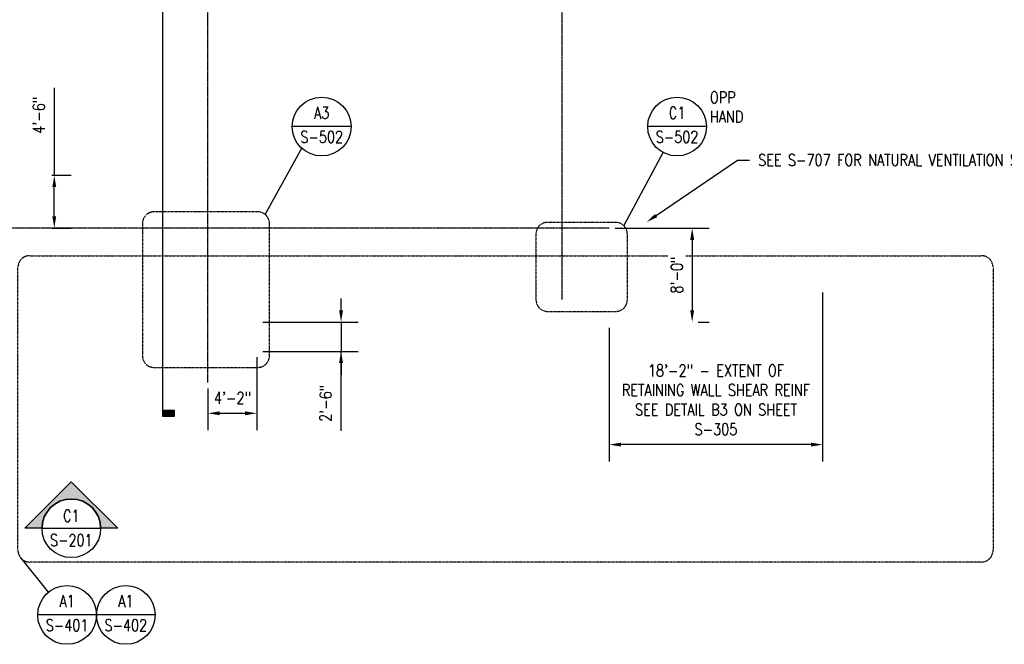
# Model space of a CAD drawing. Header units: inches. Extents: x -19111 to 19111, y -1165 to 819.
# Tile 76 of 78: x 14 to 1020, y -1165 to -526. Entities that reach past the tile are written whole.
import ezdxf
from ezdxf import colors
from ezdxf.entities.mleader import LeaderData, LeaderLine
from ezdxf.enums import TextEntityAlignment as Align
from ezdxf.math import Vec2, Vec3

# ---------------------------------------------------------------- set-up
doc = ezdxf.new("R2010")
doc.units = ezdxf.units.IN
doc.header["$MEASUREMENT"] = 0
doc.linetypes.add('CENTER2', pattern=[1.125, 0.75, -0.125, 0.125, -0.125])
doc.linetypes.add('Dash', pattern=[0.25, 0.125, -0.125])
doc.layers.add('G-ANNO-REFR', color=2, linetype='Continuous', lineweight=35)
doc.layers.add('G-ANNO-SYMB', color=2, linetype='Continuous', lineweight=25)
for name, color, linetype in [('S-ANNO-DIMS', 1, 'Continuous'), ('S-ANNO-NOTE', 2, 'Continuous'), ('S-ANNO-SYMB', 2, 'Continuous'), ('S-ANNO-TEXT', 2, 'Continuous'), ('S-GRID', 1, 'CENTER2')]:
    doc.layers.add(name, color=color, linetype=linetype)
doc.styles.add('AEC_COMN_TITLE', font='romans.shx', dxfattribs={"width": 0.8, "height": 0.1875})
doc.styles.add('Annotative', font='romans.shx', dxfattribs={"width": 0.8, "height": 0.125})
doc.styles.add('Arial', font='romans.shx', dxfattribs={"width": 0.8})
doc.styles.add('ROMANS', font='romans.shx', dxfattribs={"width": 0.8})
doc.dimstyles.new('Annotative', dxfattribs={"dimscale": 0, "dimtxt": 0.125, "dimasz": 0.125, "dimexe": 0.18, "dimexo": 0.0625, "dimgap": 0.09, "dimtad": 1, "dimdec": 3, "dimzin": 3, "dimdsep": 46, "dimlunit": 4, "dimtxsty": 'Annotative', "dimcen": 0.09, "dimclrt": 2, "dimazin": 2, "dimtfac": 1, "dimtdec": 3, "dimtmove": 1, "dimatfit": 3, "dimfxl": 1, "dimtfill": 1, "dimfrac": 2, "dimtolj": 1, "dimtzin": 0, "dimarcsym": 0})

# ---------------------------------------------------------------- blocks, each defined once
blk = doc.blocks.new('*D16')
at = {"layer": 'Defpoints', "color": 0, "transparency": 16777216}
for p in [(1117, 63.3), (834, -511.2), (1117, -794.2)]:
    blk.add_point(p, dxfattribs=at)
at = {"layer": 'S-ANNO-DIMS', "color": 0, "lineweight": -2, "transparency": 16777216}
for p, q in [((834, -505.2), (834, 80.6)), ((1117, -788.2), (1117, 80.6)), ((846, 63.3), (1105, 63.3))]:
    blk.add_line(p, q, dxfattribs=at)
at = {"layer": 'S-ANNO-DIMS', "color": 0, "transparency": 16777216}
for points in [[(846, 65.3), (846, 61.3), (834, 63.3)], [(1105, 65.3), (1105, 61.3), (1117, 63.3)]]:
    blk.add_solid(points, dxfattribs=at)
at = {"layer": 'S-ANNO-DIMS', "color": 2, "lineweight": -3, "transparency": 16777216, "insert": (975.5, 79.1), "char_height": 12, "width": 60.165, "attachment_point": 5, "style": 'Annotative'}
blk.add_mtext('\\A1;23\'-7"', dxfattribs=at)
blk = doc.blocks.new('*D22')
at = {"layer": 'Defpoints', "color": 0, "transparency": 16777216}
for p in [(1117, 159.3), (-1117, -794.2), (1117, -794.2)]:
    blk.add_point(p, dxfattribs=at)
at = {"layer": 'S-ANNO-DIMS', "color": 0, "lineweight": -2, "transparency": 16777216}
for p, q in [((-1117, -788.2), (-1117, 176.6)), ((1117, -788.2), (1117, 176.6)), ((-1105, 159.3), (1105, 159.3))]:
    blk.add_line(p, q, dxfattribs=at)
at = {"layer": 'S-ANNO-DIMS', "color": 0, "transparency": 16777216}
for points in [[(-1105, 161.3), (-1105, 157.3), (-1117, 159.3)], [(1105, 161.3), (1105, 157.3), (1117, 159.3)]]:
    blk.add_solid(points, dxfattribs=at)
at = {"layer": 'S-ANNO-DIMS', "color": 2, "lineweight": -3, "transparency": 16777216, "insert": (0, 172.5), "char_height": 12, "width": 71.018, "attachment_point": 5, "style": 'Annotative', "bg_fill": 3, "box_fill_scale": 1.25, "bg_fill_color": 256, "bg_fill_true_color": 13158600, "bg_fill_transparency": 0}
blk.add_mtext('\\A1;186\'-2"', dxfattribs=at)
blk = doc.blocks.new('*D26')
at = {"layer": 'Defpoints', "color": 0, "transparency": 16777216}
for p in [(1117, 111.3), (612, -95.2), (1117, -794.2)]:
    blk.add_point(p, dxfattribs=at)
at = {"layer": 'S-ANNO-DIMS', "color": 0, "lineweight": -2, "transparency": 16777216}
for p, q in [((612, -89.2), (612, 128.6)), ((1117, -788.2), (1117, 128.6)), ((624, 111.3), (1105, 111.3))]:
    blk.add_line(p, q, dxfattribs=at)
at = {"layer": 'S-ANNO-DIMS', "color": 0, "transparency": 16777216}
for points in [[(624, 113.3), (624, 109.3), (612, 111.3)], [(1105, 113.3), (1105, 109.3), (1117, 111.3)]]:
    blk.add_solid(points, dxfattribs=at)
at = {"layer": 'S-ANNO-DIMS', "color": 2, "transparency": 16777216, "insert": (880.5, 127.1), "char_height": 12, "attachment_point": 5, "style": 'Annotative'}
blk.add_mtext('\\A1;42\'-1"', dxfattribs=at)
blk = doc.blocks.new('*U34')
at = {"lineweight": -3}
h = blk.add_hatch(color=256, dxfattribs=at)
edge = h.paths.add_edge_path()
edge.add_line((-0.312, 0), (-0.495, 0))
edge.add_line((-0.495, 0), (0, 0.495))
edge.add_line((0, 0.495), (0.495, 0))
edge.add_line((0.495, 0), (0.312, 0))
edge.add_arc((0, 0), 0.312, 0, 180)
for p, q in [((0, 0.495), (-0.495, 0)), ((0.495, 0), (0, 0.495)), ((-0.312, 0), (0.312, 0))]:
    blk.add_line(p, q, dxfattribs=at)
at = {"lineweight": -3, "flags": 128}
blk.add_lwpolyline([(-0.312, 0), (-0.495, 0), (0, 0.495), (0.495, 0), (0.312, 0, 1), (-0.312, 0)], format="xyb", close=True, dxfattribs=at)
blk.add_lwpolyline([(-0.312, 0.016), (-0.312, 0.016)], dxfattribs=at)
blk.add_lwpolyline([(-0.312, 0.016), (-0.312, 0.016)], dxfattribs=at)
at = {"lineweight": -3}
blk.add_circle((0, 0), 0.312, dxfattribs=at)
at = {"linetype": 'Continuous', "lineweight": -3, "style": 'Arial'}
blk.add_attdef('X#', text='', height=0.0938, dxfattribs=at).set_placement((0, 0.047), align=Align.BOTTOM_CENTER)
blk.add_attdef('X-###', text='', height=0.0938, dxfattribs=at).set_placement((0, -0.047), align=Align.TOP_CENTER)
blk = doc.blocks.new('Detail Callout AEC')
at = {"color": 0, "linetype": 'ByBlock', "lineweight": -3, "transparency": 16777216}
blk.add_line((0.25, 0), (-0.25, 0), dxfattribs=at)
blk.add_line((0.25, 0), (-0.25, 0), dxfattribs=at)
blk.add_circle((0, 0), 0.25, dxfattribs=at)
blk.add_circle((0, 0), 0.25, dxfattribs=at)
at = {"color": 0, "linetype": 'ByBlock', "lineweight": -3, "transparency": 16777216, "style": 'AEC_COMN_TITLE'}
for tag, p in [('VIEWNUMBER', (0, 0.0508)), ('VIEWNUMBER', (0, 0.0508)), ('SHEETNUMBER', (0, -0.1263)), ('SHEETNUMBER', (0, -0.1263))]:
    blk.add_attdef(tag, text='', height=0.0938, dxfattribs=at).set_placement(p, align=Align.CENTER)
blk = doc.blocks.new('*D39')
at = {"layer": 'Defpoints', "color": 0, "transparency": 16777216}
for p in [(834, -799.2), (616, -835.2), (616, -960.5)]:
    blk.add_point(p, dxfattribs=at)
at = {"layer": 'S-ANNO-DIMS', "color": 0, "lineweight": -2, "transparency": 16777216}
for p, q in [((834, -805.2), (834, -977.8)), ((616, -841.2), (616, -977.8)), ((822, -960.5), (628, -960.5))]:
    blk.add_line(p, q, dxfattribs=at)
at = {"layer": 'S-ANNO-DIMS', "color": 0, "transparency": 16777216}
for points in [[(628, -958.5), (628, -962.5), (616, -960.5)], [(822, -958.5), (822, -962.5), (834, -960.5)]]:
    blk.add_solid(points, dxfattribs=at)
at = {"layer": 'S-ANNO-DIMS', "color": 2, "transparency": 16777216, "insert": (725, -914.8), "char_height": 12, "width": 213.783, "attachment_point": 5, "style": 'Annotative'}
blk.add_mtext('\\A1;18\'-2" - EXTENT OF RETAINING WALL SHEAR REINF SEE DETAIL B3 ON SHEET S-305', dxfattribs=at)
blk = doc.blocks.new('*D41')
at = {"layer": 'Defpoints', "color": 0, "transparency": 16777216}
for p in [(616, -739.2), (700.7, -835.2), (700.7, -835.2)]:
    blk.add_point(p, dxfattribs=at)
at = {"layer": 'S-ANNO-DIMS', "color": 0, "lineweight": -2, "transparency": 16777216}
for p, q in [((622, -739.2), (718, -739.2)), ((700.7, -751.2), (700.7, -823.2)), ((706.7, -835.2), (718, -835.2))]:
    blk.add_line(p, q, dxfattribs=at)
at = {"layer": 'S-ANNO-DIMS', "color": 0, "transparency": 16777216}
for points in [[(698.7, -751.2), (702.7, -751.2), (700.7, -739.2)], [(698.7, -823.2), (702.7, -823.2), (700.7, -835.2)]]:
    blk.add_solid(points, dxfattribs=at)
at = {"layer": 'S-ANNO-DIMS', "color": 2, "transparency": 16777216, "insert": (685, -787.2), "char_height": 12, "attachment_point": 5, "rotation": 90, "style": 'Annotative', "bg_fill": 3, "box_fill_scale": 1.25, "bg_fill_color": 256, "bg_fill_true_color": 13158600, "bg_fill_transparency": 0}
blk.add_mtext('\\A1;8\'-0"', dxfattribs=at)
blk = doc.blocks.new('*D43')
at = {"layer": 'Defpoints', "color": 0, "transparency": 16777216}
for p in [(40.5, -685.2), (49, -685.2), (40.5, -739.2)]:
    blk.add_point(p, dxfattribs=at)
at = {"layer": 'S-ANNO-DIMS', "color": 0, "lineweight": -2, "transparency": 16777216}
for p, q in [((49, -595.8), (49, -685.2)), ((46.5, -685.2), (66.3, -685.2)), ((49, -727.2), (49, -697.2)), ((46.5, -739.2), (66.3, -739.2))]:
    blk.add_line(p, q, dxfattribs=at)
at = {"layer": 'S-ANNO-DIMS', "color": 0, "transparency": 16777216}
for points in [[(47, -697.2), (51, -697.2), (49, -685.2)], [(47, -727.2), (51, -727.2), (49, -739.2)]]:
    blk.add_solid(points, dxfattribs=at)
at = {"layer": 'S-ANNO-DIMS', "color": 2, "lineweight": -3, "transparency": 16777216, "insert": (33.2, -623.8), "char_height": 12, "width": 49.311, "attachment_point": 5, "rotation": 90, "style": 'Annotative', "bg_fill": 3, "box_fill_scale": 1.25, "bg_fill_color": 256, "bg_fill_true_color": 13158600, "bg_fill_transparency": 0}
blk.add_mtext('\\A1;4\'-6"', dxfattribs=at)
blk = doc.blocks.new('*U53')
at = {"lineweight": -3}
h = blk.add_hatch(color=256, dxfattribs=at)
edge = h.paths.add_edge_path()
edge.add_line((0, 0.312), (0, 0.495))
edge.add_line((0, 0.495), (0.495, 0))
edge.add_line((0.495, 0), (0, -0.495))
edge.add_line((0, -0.495), (0, -0.312))
edge.add_arc((0, 0), 0.312, 270, 450)
blk.add_hatch(color=256, dxfattribs=at).paths.add_polyline_path([(0, -9.291), (0, -9.354), (0.125, -9.354), (0.125, -9.291)])
for p, q in [((0.495, 0), (0, 0.495)), ((-0.312, 0), (0.312, 0)), ((0, -0.495), (0.495, 0))]:
    blk.add_line(p, q, dxfattribs=at)
at = {"linetype": 'Continuous', "lineweight": -3}
blk.add_line((0, -0.312), (0, -9.354), dxfattribs=at)
at = {"lineweight": -3, "flags": 128}
blk.add_lwpolyline([(0, 0.312), (0, 0.495), (0.495, 0), (0, -0.495), (0, -0.312, 1), (0, 0.312)], format="xyb", close=True, dxfattribs=at)
blk.add_lwpolyline([(0.016, 0.312), (0.016, 0.312)], dxfattribs=at)
blk.add_lwpolyline([(0.016, 0.312), (0.016, 0.312)], dxfattribs=at)
blk.add_lwpolyline([(0, -9.291), (0, -9.354), (0.125, -9.354), (0.125, -9.291), (0, -9.291)], close=True, dxfattribs=at)
at = {"lineweight": -3}
blk.add_circle((0, 0), 0.312, dxfattribs=at)
at = {"linetype": 'Continuous', "lineweight": -3, "style": 'Arial'}
blk.add_attdef('X#', text='', height=0.0938, dxfattribs=at).set_placement((0, 0.047), align=Align.BOTTOM_CENTER)
blk.add_attdef('X-###', text='', height=0.0938, dxfattribs=at).set_placement((0, -0.047), align=Align.TOP_CENTER)
blk = doc.blocks.new('*D57')
at = {"layer": 'Defpoints', "color": 0, "transparency": 16777216}
for p in [(256, -835.2), (256, -865.2), (342, -865.2)]:
    blk.add_point(p, dxfattribs=at)
at = {"layer": 'S-ANNO-DIMS', "color": 0, "lineweight": -2, "transparency": 16777216}
for p, q in [((342, -823.2), (342, -811.2)), ((262, -835.2), (359.3, -835.2)), ((342, -835.2), (342, -865.2)), ((342, -835.2), (342, -865.2)), ((262, -865.2), (359.3, -865.2)), ((342, -946.4), (342, -865.2)), ((342, -877.2), (342, -889.2))]:
    blk.add_line(p, q, dxfattribs=at)
at = {"layer": 'S-ANNO-DIMS', "color": 0, "transparency": 16777216}
for points in [[(340, -823.2), (344, -823.2), (342, -835.2)], [(340, -877.2), (344, -877.2), (342, -865.2)]]:
    blk.add_solid(points, dxfattribs=at)
at = {"layer": 'S-ANNO-DIMS', "color": 2, "transparency": 16777216, "insert": (326.2, -918.3), "char_height": 12, "attachment_point": 5, "rotation": 90, "style": 'Annotative'}
blk.add_mtext('\\A1;2\'-6"', dxfattribs=at)
blk = doc.blocks.new('*D58')
at = {"layer": 'Defpoints', "color": 0, "transparency": 16777216}
for p in [(256, -865.2), (206, -897), (256, -928.5)]:
    blk.add_point(p, dxfattribs=at)
at = {"layer": 'S-ANNO-DIMS', "color": 0, "lineweight": -2, "transparency": 16777216}
for p, q in [((256, -871.2), (256, -945.8)), ((206, -903), (206, -945.8)), ((218, -928.5), (244, -928.5))]:
    blk.add_line(p, q, dxfattribs=at)
at = {"layer": 'S-ANNO-DIMS', "color": 0, "transparency": 16777216}
for points in [[(218, -926.5), (218, -930.5), (206, -928.5)], [(244, -926.5), (244, -930.5), (256, -928.5)]]:
    blk.add_solid(points, dxfattribs=at)
at = {"layer": 'S-ANNO-DIMS', "color": 2, "transparency": 16777216, "insert": (231, -912.7), "char_height": 12, "attachment_point": 5, "style": 'Annotative'}
blk.add_mtext('\\A1;4\'-2"', dxfattribs=at)

msp = doc.modelspace()

# ---------------------------------------------------------------- linework, layer by layer
at = {"layer": 'G-ANNO-SYMB', "lineweight": -3}
msp.add_line((43.1951, -1111.3372), (15.3933, -1077.0141), dxfattribs=at)
at = {"layer": 'S-ANNO-SYMB', "lineweight": -3}
msp.add_line((630.9593, -736.8461), (671.0913, -661.9186), dxfattribs=at)
at = {"layer": 'S-ANNO-SYMB', "linetype": 'Dash', "lineweight": -3}
for points in [[(553.1121, -824.3984), (622.474, -824.3984, 0.414213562), (634.474, -812.3984), (634.474, -745.3314, 0.414213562), (622.474, -733.3314), (553.1121, -733.3314, 0.414213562), (541.1121, -745.3314), (541.1121, -812.3984, 0.414213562)], [(11.8785, -1068.5288), (11.8785, -779.4306, -0.414213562), (23.8785, -767.4306), (996.0762, -767.4306, -0.414213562), (1008.0762, -779.4306), (1008.0762, -1068.5288, -0.414213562), (996.0762, -1080.5288), (23.8785, -1080.5288, -0.414213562)]]:
    msp.add_lwpolyline(points, format="xyb", close=True, dxfattribs=at)
at = {"layer": 'S-GRID', "lineweight": -3}
for p, q in [((206.0157, -896.987), (206.0157, 197.1832)), ((568.0157, -812.2511), (568.0157, 197.1832)), ((616.0157, -739.1635), (-1328.8097, -739.1635))]:
    msp.add_line(p, q, dxfattribs=at)

# ---------------------------------------------------------------- block references
at = {"layer": 'G-ANNO-SYMB'}
ref = msp.add_blockref('*U34', (66.4116, -1046.082), dxfattribs=dict(at, xscale=96, yscale=96, zscale=96))
ref.add_attrib('VIEWNUMBER', 'C1', dxfattribs={"layer": '0', "color": 1, "linetype": 'ByBlock', "lineweight": -2, "transparency": 16777216, "height": 12, "style": 'ROMANS', "width": 0.796875}).set_placement((66.4116, -1042.9246), align=Align.BOTTOM_CENTER)
ref.add_attrib('SHEETNUMBER', 'S-201', dxfattribs={"layer": '0', "color": 1, "linetype": 'ByBlock', "lineweight": -2, "transparency": 16777216, "height": 12, "style": 'ROMANS', "width": 0.796875}).set_placement((66.4116, -1067.7644), align=Align.BOTTOM_CENTER)
at = {"layer": 'G-ANNO-SYMB', "lineweight": -3}
ref = msp.add_blockref('Detail Callout AEC', (62.0778, -1134.649), dxfattribs=dict(at, xscale=119.9997600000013, yscale=119.9997600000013, zscale=119.9997600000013))
ref.add_attrib('VIEWNUMBER', 'A1', dxfattribs={"layer": 'S-ANNO-TEXT', "color": 1, "transparency": 16777216, "height": 12, "style": 'ROMANS', "width": 0.8}).set_placement((62.0778, -1130.149), align=Align.BOTTOM_CENTER)
ref.add_attrib('SHEETNUMBER', 'S-401', dxfattribs={"layer": 'S-ANNO-TEXT', "color": 1, "transparency": 16777216, "height": 12, "style": 'ROMANS', "width": 0.8}).set_placement((62.0778, -1151.159), align=Align.CENTER)
ref = msp.add_blockref('Detail Callout AEC', (122.0776, -1134.649), dxfattribs=dict(at, xscale=119.9997600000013, yscale=119.9997600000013, zscale=119.9997600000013))
ref.add_attrib('VIEWNUMBER', 'A1', dxfattribs={"layer": 'S-ANNO-TEXT', "color": 1, "transparency": 16777216, "height": 12, "style": 'ROMANS', "width": 0.8}).set_placement((122.0776, -1130.149), align=Align.BOTTOM_CENTER)
ref.add_attrib('SHEETNUMBER', 'S-402', dxfattribs={"layer": 'S-ANNO-TEXT', "color": 1, "transparency": 16777216, "height": 12, "style": 'ROMANS', "width": 0.8}).set_placement((122.0776, -1151.159), align=Align.CENTER)

# ---------------------------------------------------------------- dimensions: what is measured, and where the dimension line sits
at = {"layer": 'S-ANNO-DIMS', "lineweight": -3}
dim = msp.add_linear_dim(base=(1117.0157, 63.3437), p1=(834.0157, -511.1635), p2=(1117.0157, -794.1635), dimstyle='Annotative', override={"dimpost": '\\X', "dimtfill": 0}, dxfattribs=at)
dim.commit()
dim.dimension.update_dxf_attribs({"geometry": '*D16', "text_midpoint": (975.5157, 79.1266)})
at = {"layer": 'S-ANNO-DIMS'}
dim = msp.add_linear_dim(base=(342.0084, -865.1635), p1=(256.0157, -835.1635), p2=(256.0157, -865.1635), angle=90, dimstyle='Annotative', override={"dimpost": '\\X', "dimtfill": 0}, dxfattribs=at)
dim.commit()
dim.dimension.update_dxf_attribs({"geometry": '*D57', "text_midpoint": (342.0084, -918.3066), "dimtype": 160})
dim = msp.add_linear_dim(base=(256.0157, -928.5289), p1=(206.0157, -896.987), p2=(256.0157, -865.1635), dimstyle='Annotative', override={"dimpost": '\\X', "dimtfill": 0}, dxfattribs=at)
dim.commit()
dim.dimension.update_dxf_attribs({"geometry": '*D58', "text_midpoint": (231.0157, -928.5289), "dimtype": 160})

# ---------------------------------------------------------------- next in the draw order: dimensions: what is measured, and where the dimension line sits
at = {"layer": 'S-ANNO-DIMS', "lineweight": -3}
dim = msp.add_linear_dim(base=(1117.0157, 159.3437), p1=(-1116.9843, -794.1635), p2=(1117.0157, -794.1635), dimstyle='Annotative', override={"dimgap": 0.0625, "dimpost": '\\X'}, dxfattribs=at)
dim.commit()
dim.dimension.update_dxf_attribs({"geometry": '*D22', "text_midpoint": (0.0157, 159.3437), "dimtype": 160})

# ---------------------------------------------------------------- next in the draw order: linework, layer by layer
at = {"layer": 'S-ANNO-SYMB', "lineweight": -3}
msp.add_line((264.5953, -725.4072), (301.9059, -657.5784), dxfattribs=at)
at = {"layer": 'S-ANNO-SYMB', "linetype": 'Dash', "lineweight": -3}
msp.add_lwpolyline([(268.8792, -869.6026), (268.8792, -734.5975, 0.414213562), (256.8792, -722.5975), (151.0387, -722.5975, 0.414213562), (139.0387, -734.5975), (139.0387, -869.6026, 0.414213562), (151.0387, -881.6026), (256.8792, -881.6026, 0.414213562)], format="xyb", close=True, dxfattribs=at)

# ---------------------------------------------------------------- next in the draw order: block references
at = {"layer": 'G-ANNO-REFR', "lineweight": -3}
ref = msp.add_blockref('Detail Callout AEC', (322.1877, -635.4731), dxfattribs=dict(at, xscale=119.9997600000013, yscale=119.9997600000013, zscale=119.9997600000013))
ref.add_attrib('VIEWNUMBER', 'A3', dxfattribs={"layer": 'S-ANNO-TEXT', "color": 1, "transparency": 16777216, "height": 12, "style": 'ROMANS', "width": 0.8}).set_placement((322.1877, -630.9731), align=Align.BOTTOM_CENTER)
ref.add_attrib('SHEETNUMBER', 'S-502', dxfattribs={"layer": 'S-ANNO-TEXT', "color": 1, "transparency": 16777216, "height": 12, "style": 'ROMANS', "width": 0.8}).set_placement((322.1877, -651.983), align=Align.CENTER)
ref = msp.add_blockref('Detail Callout AEC', (685.2558, -635.4731), dxfattribs=dict(at, xscale=119.9997600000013, yscale=119.9997600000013, zscale=119.9997600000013))
ref.add_attrib('VIEWNUMBER', 'C1', dxfattribs={"layer": 'S-ANNO-TEXT', "color": 1, "transparency": 16777216, "height": 12, "style": 'ROMANS', "width": 0.8}).set_placement((685.2558, -630.9731), align=Align.BOTTOM_CENTER)
ref.add_attrib('SHEETNUMBER', 'S-502', dxfattribs={"layer": 'S-ANNO-TEXT', "color": 1, "transparency": 16777216, "height": 12, "style": 'ROMANS', "width": 0.8}).set_placement((685.2558, -651.983), align=Align.CENTER)
at = {"layer": 'G-ANNO-SYMB', "lineweight": -3}
ref = msp.add_blockref('*U53', (159.6806, -33.6053), dxfattribs=dict(at, xscale=96, yscale=96, zscale=96))
ref.add_attrib('X-###', 'S-301', dxfattribs={"layer": 'S-ANNO-SYMB', "color": 1, "linetype": 'Continuous', "lineweight": -2, "height": 12, "style": 'ROMANS', "width": 0.8}).set_placement((159.6806, -38.1052), align=Align.TOP_CENTER)
ref.add_attrib('X#', 'B1', dxfattribs={"layer": 'S-ANNO-TEXT', "color": 1, "linetype": 'Continuous', "lineweight": -2, "height": 12, "style": 'ROMANS', "width": 0.8}).set_placement((159.6806, -29.1053), align=Align.BOTTOM_CENTER)

# ---------------------------------------------------------------- next in the draw order: texts
at = {"layer": 'S-ANNO-SYMB', "lineweight": -3, "insert": (718.8338, -615.4824), "char_height": 12, "width": 27.99874, "attachment_point": 4, "line_spacing_factor": 0.981704, "style": 'ROMANS'}
msp.add_mtext('\\pxt3.2,6.4,9.6,12.8,16,19.2,22.4,25.6,28.8,32,35.2,38.4,41.6,44.8,48,51.2,54.4,57.6,60.8,64,67.2,70.4,73.6,76.8,80,83.2,86.4,89.6,92.8,96,99.2,102.4;OPP\\PHAND', dxfattribs=at)

# ---------------------------------------------------------------- next in the draw order: dimensions: what is measured, and where the dimension line sits
at = {"layer": 'S-ANNO-DIMS'}
dim = msp.add_linear_dim(base=(1117.0157, 111.3437), p1=(612.0157, -95.1635), p2=(1117.0157, -794.1635), dimstyle='Annotative', override={"dimpost": '\\X', "dimtfill": 0}, dxfattribs=at)
dim.commit()
dim.dimension.update_dxf_attribs({"geometry": '*D26', "text_midpoint": (880.5157, 111.3437), "dimtype": 160})
at = {"layer": 'S-ANNO-DIMS', "lineweight": -3}
dim = msp.add_linear_dim(base=(48.9926, -685.1635), p1=(40.5073, -739.1635), p2=(40.5073, -685.1635), angle=90, dimstyle='Annotative', override={"dimpost": '\\X'}, dxfattribs=at)
dim.commit()
dim.dimension.update_dxf_attribs({"geometry": '*D43', "text_midpoint": (48.9926, -623.848), "dimtype": 160})
at = {"layer": 'S-ANNO-DIMS'}
dim = msp.add_linear_dim(base=(616.0157, -960.5413), p1=(834.0157, -799.1567), p2=(616.0157, -835.1635), text='18\'-2" - EXTENT OF RETAINING WALL SHEAR REINF SEE DETAIL B3 ON SHEET S-305', dimstyle='Annotative', override={"dimpost": '\\X', "dimtfill": 0}, dxfattribs=at)
dim.commit()
dim.dimension.update_dxf_attribs({"geometry": '*D39', "text_midpoint": (725.0157, -960.5413), "dimtype": 160})

# ---------------------------------------------------------------- next in the draw order: dimensions: what is measured, and where the dimension line sits
dim = msp.add_linear_dim(base=(700.7375, -835.1635), p1=(616.0157, -739.1635), p2=(700.7375, -835.1635), angle=90, dimstyle='Annotative', override={"dimpost": '\\X'}, dxfattribs=at)
dim.commit()
dim.dimension.update_dxf_attribs({"geometry": '*D41', "text_midpoint": (684.9547, -787.1635)})

# ---------------------------------------------------------------- next in the draw order: leaders
at = {"layer": 'S-ANNO-NOTE', "lineweight": -3}
ml = msp.add_multileader_mtext('Standard', dxfattribs=at)
ml.set_content('SEE S-707 FOR NATURAL VENTILATION SHAFT', color=2, style='Annotative')
ml.set_leader_properties(color=1)
ml.build(insert=Vec2(0, 0))
ml.multileader.update_dxf_attribs({"text_right_attachment_type": 3, "dogleg_length": 0.125, "arrow_head_size": 12, "scale": 96})
ctx = ml.context
ctx.base_point, ctx.scale, ctx.char_height, ctx.arrow_head_size, ctx.landing_gap_size, ctx.plane_origin = Vec3(759.1122, -669.6123), 96, 12, 12, 9, Vec3(1778.7313, -683.2189)
ctx.right_attachment = 3
notes = []
notes.append((ctx, [(1, (1, 1, 0), (747.1122, -669.6123), (1, 0), 12, [(0, [(654.0157, -733.1635)], 0, [])])]))
ctx.mtext.insert, ctx.mtext.width, ctx.mtext.defined_height, ctx.mtext.flow_direction = Vec3(768.1122, -663.6123), 98.500002, 40, 5
ctx.mtext.has_bg_fill, ctx.mtext.bg_color, ctx.mtext.bg_scale_factor, ctx.mtext.bg_transparency, ctx.mtext.use_window_bg_color = 1, -1027028792, 1.5, 0, 1
for ctx, leaders in notes:
    for number, flags, end, landing, length, lines in leaders:
        leader = LeaderData()
        leader.index, (leader.has_last_leader_line, leader.has_dogleg_vector, leader.attachment_direction) = number, flags
        leader.last_leader_point, leader.dogleg_vector, leader.dogleg_length = Vec3(end), Vec3(landing), length
        for number, points, colour, breaks in lines:
            line = LeaderLine()
            line.index, line.vertices, line.color, line.breaks = number, Vec3.list(points), colors.encode_raw_color(colour), breaks
            leader.lines.append(line)
        ctx.leaders.append(leader)

doc.saveas('drawing.dxf')
